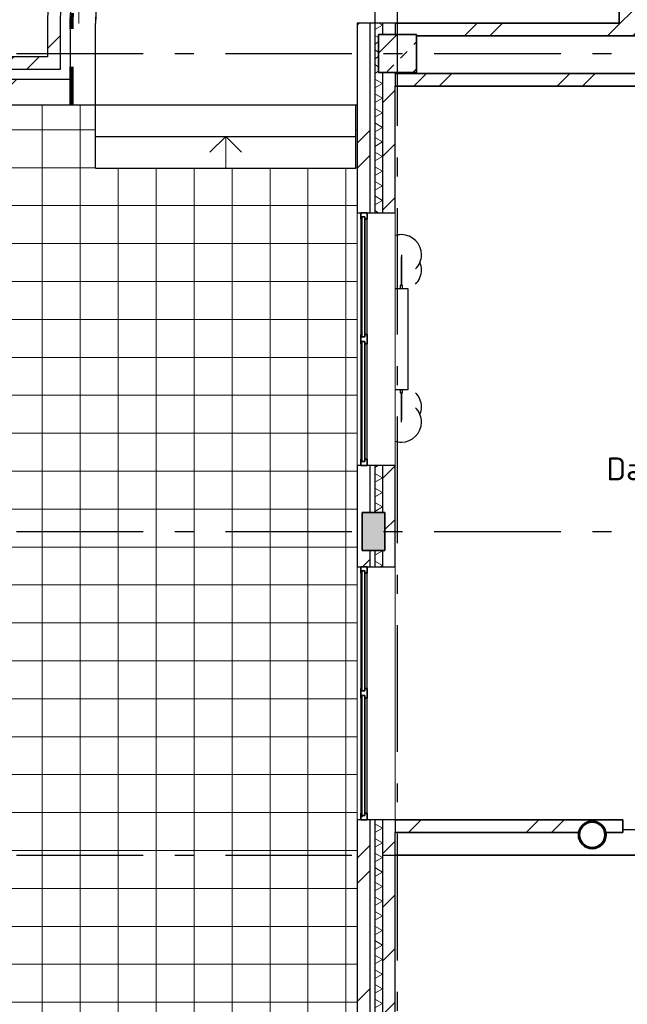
# Model space of a CAD drawing. Header units: millimetres. Extents: x -285236 to 84130, y -470 to 79511.
# Tile 4 of 192: x -32358 to -27557, y 21223 to 29009. Entities that reach past the tile are written whole.
import ezdxf

# ---------------------------------------------------------------- set-up
doc = ezdxf.new("R2010")
doc.units = ezdxf.units.MM
for name, pattern in [('Dash 3mm', [600, 300, -300]), ('NLRS_stramien', [1650, 1000, -250, 150, -250]), ('NLRS_streep-kort', [400, 200, -200])]:
    doc.linetypes.add(name, pattern=pattern)
doc.layers.add('XREF', color=254, linetype='Continuous')
doc.styles.add('ISOCPEUR_3', font='isocpeur.ttf', dxfattribs={"height": 180})
pattern_1 = [(45, (-29374, 17038.6), (-565.685, 565.685), []), (45, (-29174, 17038.6), (-565.685, 565.685), [])]
pattern_2 = [(90, (-29491.1, 17321.5), (-800, 6e-13), []), (90, (-29349.7, 17462.9), (-800, 6e-13), [])]

msp = doc.modelspace()

# ---------------------------------------------------------------- hatches: boundary and pattern name
at = {"layer": 'XREF', "lineweight": 9}
h = msp.add_hatch(dxfattribs=at)
h.set_pattern_fill('FP_77', color=256, angle=45, style=0, pattern_type=2)
h.set_pattern_definition(pattern_2)
h.paths.add_polyline_path([(-32138.1513, 28979.3618), (-32038.1513, 28979.3618), (-32036.1155, 29036.3613), (-32136.2041, 29036.3613)])
h.paths.add_polyline_path([(-31958.1513, 29592.1858), (-31939.5776, 29664.9568), (-31884.7187, 29829.7814), (-31818.2411, 29990.2724), (-31733.3471, 30157.6401), (-31651.8424, 30295.0089), (-31552.7692, 30437.7014), (-31443.7689, 30572.9626), (-31325.3969, 30700.1031), (-31198.2563, 30818.4751), (-31062.9952, 30927.4755), (-30920.3027, 31026.5487), (-30760.9433, 31120.1768), (-30615.5662, 31192.9474), (-30455.0751, 31259.4249), (-30290.2505, 31314.2838), (-30121.9323, 31357.2445), (-29950.9781, 31388.088), (-29778.2591, 31406.6572), (-29604.6555, 31412.8575), (-29604.6555, 31512.8575), (-29778.2591, 31506.8782), (-29950.9781, 31489.0285), (-30121.9323, 31459.4232), (-30290.2505, 31418.2529), (-30455.0751, 31365.7857), (-30615.5662, 31302.3693), (-30770.9059, 31228.4342), (-30923.74, 31142.2452), (-31069.4046, 31046.3215), (-31203.5141, 30944.623), (-31333.901, 30830.9316), (-31467.2312, 30695.9851), (-31573.9039, 30572.9626), (-31676.2014, 30437.7014), (-31769.3235, 30295.7255), (-31854.1089, 30144.9346), (-31928.4065, 29988.7092), (-31991.8696, 29827.7778), (-32044.2024, 29662.8907), (-32050.6674, 29636.3613), (-31958.1513, 29636.3613)])
h = msp.add_hatch(dxfattribs=at)
h.set_pattern_fill('FP_6', color=256, angle=45, style=0, pattern_type=2)
h.set_pattern_definition(pattern_1)
h.paths.add_polyline_path([(-27622.1304, 28982.6047), (-27522.1304, 28982.6047), (-27522.1304, 29557.7311), (-27622.1304, 29557.7311), (-27622.1304, 29397.5198)])
h.paths.add_polyline_path([(-27522.1304, 30557.7311), (-27522.1304, 31512.8575), (-27622.1304, 31512.8575), (-27622.1304, 30557.7311)])
h = msp.add_hatch(dxfattribs=at)
h.set_pattern_fill('FP_77', color=256, angle=45, style=0, pattern_type=2)
h.set_pattern_definition(pattern_2)
h.paths.add_polyline_path([(-31850.9482, 28979.3618), (-31758.1513, 28979.3618), (-31751.8522, 29142.7551), (-31733.1767, 29305.1957), (-31702.2326, 29465.7479), (-31659.1985, 29623.4866), (-31604.3227, 29777.503), (-31537.9217, 29926.9097), (-31464.9367, 30063.591), (-31377.9601, 30200.5949), (-31280.9143, 30330.6573), (-31174.3506, 30453.0398), (-31058.8747, 30567.0476), (-30935.1424, 30672.0334), (-30817.7629, 30758.6635), (-30681.4034, 30844.3438), (-30539.0223, 30919.5944), (-30391.4159, 30983.9944), (-30239.4095, 31037.1837), (-30083.8534, 31078.8649), (-29925.6174, 31108.8047), (-29765.5865, 31126.8359), (-29604.6555, 31132.8575), (-29604.6555, 31332.8575), (-29772.552, 31326.8611), (-29939.5929, 31308.9023), (-30104.927, 31279.0728), (-30267.7119, 31237.5244), (-30427.118, 31184.469), (-30582.333, 31120.1768), (-30732.566, 31044.9755), (-30877.0514, 30959.2484), (-31015.9738, 30862.6901), (-31145.8675, 30758.0152), (-31274.1979, 30637.7672), (-31383.3089, 30520.5737), (-31490.4219, 30387.3166), (-31584.5421, 30251.7576), (-31670.2693, 30107.2722), (-31745.4706, 29957.0392), (-31809.7627, 29801.8242), (-31864.3641, 29636.3613), (-31904.3665, 29479.6333), (-31934.1961, 29314.2991), (-31952.4036, 29140.2927), (-31958.1513, 28979.3618), (-31952.1548, 28979.3618)])
h = msp.add_hatch(dxfattribs=at)
h.set_pattern_fill('FP_6', color=256, angle=45, style=0, pattern_type=2)
h.set_pattern_definition(pattern_1)
h.paths.add_polyline_path([(-32038.1513, 28615.8476), (-32038.1513, 28979.3618), (-32138.1513, 28979.3618), (-32138.1513, 28615.8476)])
h = msp.add_hatch(dxfattribs=at)
h.set_pattern_fill('FP_6', color=256, angle=45, style=0, pattern_type=2)
h.set_pattern_definition(pattern_1)
h.paths.add_polyline_path([(-31958.1513, 28335.8476), (-31758.1513, 28335.8476), (-31758.1513, 28979.3618), (-31958.1513, 28979.3618), (-31958.1513, 28441.529)])
h = msp.add_hatch(dxfattribs=at)
h.set_pattern_fill('FP_6', color=256, angle=45, style=0, pattern_type=2)
h.set_pattern_definition([(45, (-29374, 17038.6), (-565.685, 565.685), []), (45, (-29174, 17038.6), (-565.685, 565.685), [])])
h.paths.add_polyline_path([(-29633.055, 18402.6047), (-29592.1304, 18402.6047), (-29592.1304, 22682.6047), (-29692.1304, 22682.6047), (-29692.1304, 18402.6047)])
h.paths.add_polyline_path([(-29592.1304, 24682.6047), (-29592.1304, 24812.6047), (-29652.1304, 24812.6047), (-29652.1304, 25112.6047), (-29592.1304, 25112.6047), (-29592.1304, 25482.8575), (-29692.1304, 25482.8575), (-29692.1304, 24682.6047), (-29652.1304, 24682.6047)])
h.paths.add_polyline_path([(-29692.1304, 27482.8575), (-29592.1304, 27482.8575), (-29592.1304, 28982.6047), (-29692.1304, 28982.6047), (-29692.1304, 27919.8455)])
h = msp.add_hatch(dxfattribs=at)
h.set_pattern_fill('FP_99', color=256, angle=60, style=0, pattern_type=2)
h.set_pattern_definition([(330, (-29692.13, 23192.6), (99.9697, 57.7525), []), (30, (-29692.13, 23077.1), (-0.0303, 115.4525), [])])
h.paths.add_polyline_path([(-29492.1304, 18402.6047), (-29492.1304, 22682.6047), (-29552.1304, 22682.6047), (-29552.1304, 18402.6047)])
h.paths.add_polyline_path([(-29502.1304, 24682.6047), (-29492.1304, 24682.6047), (-29492.1304, 24812.6047), (-29552.1304, 24812.6047), (-29552.1304, 24682.6047)])
h.paths.add_polyline_path([(-29492.1304, 25112.6047), (-29492.1304, 25482.8575), (-29552.1304, 25482.8575), (-29552.1304, 25112.6047), (-29502.1304, 25112.6047)])
h.paths.add_polyline_path([(-29552.1304, 27482.8575), (-29492.1304, 27482.8575), (-29492.1304, 28592.6047), (-29522.1304, 28592.6047), (-29522.1304, 28892.6047), (-29492.1304, 28892.6047), (-29492.1304, 28982.6047), (-29552.1304, 28982.6047), (-29552.1304, 28226.3733)])
h = msp.add_hatch(dxfattribs=at)
h.set_pattern_fill('FP_88', color=256, angle=45, style=0, pattern_type=2)
h.set_pattern_definition([(45, (-29773.96, 17038.63), (-212.132, 212.132), [])])
h.paths.add_polyline_path([(-29492.1304, 18402.6047), (-29392.1304, 18402.6047), (-29392.1304, 22682.6047), (-29492.1304, 22682.6047), (-29492.1304, 18712.5909)])
h.paths.add_polyline_path([(-29492.1304, 24682.6047), (-29392.1304, 24682.6047), (-29392.1304, 25482.8575), (-29492.1304, 25482.8575), (-29492.1304, 25112.6047), (-29472.1304, 25112.6047), (-29472.1304, 24812.6047), (-29492.1304, 24812.6047)])
h.paths.add_polyline_path([(-29392.1304, 27482.8575), (-29392.1304, 28592.6047), (-29492.1304, 28592.6047), (-29492.1304, 27482.8575)])
h.paths.add_polyline_path([(-29469.6161, 28892.6047), (-29392.1304, 28892.6047), (-29392.1304, 28982.6047), (-29492.1304, 28982.6047), (-29492.1304, 28892.6047), (-29474.1212, 28892.6047)])
h = msp.add_hatch(dxfattribs=at)
h.set_pattern_fill('FP_7', color=256, angle=45, style=0, pattern_type=2)
h.set_pattern_definition(pattern_1)
h.paths.add_polyline_path([(-29222.1304, 28882.6047), (-27622.1304, 28882.6047), (-27622.1304, 28982.6047), (-29392.1304, 28982.6047), (-29392.1304, 28892.6047), (-29222.1304, 28892.6047)])
h = msp.add_hatch(dxfattribs=at)
h.set_pattern_fill('FP_7', color=256, angle=45, style=0, pattern_type=2)
h.set_pattern_definition(pattern_1)
h.paths.add_polyline_path([(-25150.7365, 28882.6047), (-23996.1304, 28882.6047), (-23996.1304, 28982.6047), (-27622.1304, 28982.6047), (-27622.1304, 28882.6047), (-25171.1529, 28882.6047)])
h = msp.add_hatch(dxfattribs=at)
h.set_pattern_fill('FP_49', color=256, style=0, pattern_type=2)
h.set_pattern_definition([(45, (-29773.96, 17038.63), (-212.132, 212.132), []), (45, (-29561.83, 17038.63), (-212.132, 212.132), [75, -75])])
h.paths.add_polyline_path([(-29522.1304, 28592.6047), (-29222.1304, 28592.6047), (-29222.1304, 28892.6047), (-29522.1304, 28892.6047), (-29522.1304, 28597.5599)])
h = msp.add_hatch(dxfattribs=at)
h.set_pattern_fill('FP_6', color=256, angle=45, style=0, pattern_type=2)
h.set_pattern_definition(pattern_1)
h.paths.add_polyline_path([(-42243.5363, 28615.8476), (-32138.1513, 28615.8476), (-32138.1513, 28715.8476), (-42243.5363, 28715.8476), (-42243.5363, 28649.7766)])
h = msp.add_hatch(dxfattribs=at)
h.set_pattern_fill('FP_7', color=256, angle=45, style=0, pattern_type=2)
h.set_pattern_definition(pattern_1)
h.paths.add_polyline_path([(-24336.1785, 28482.8575), (-23996.1304, 28482.8575), (-23996.1304, 28582.8575), (-29392.1304, 28582.8575), (-29392.1304, 28482.8575), (-24372.1304, 28482.8575)])
h = msp.add_hatch(dxfattribs=at)
h.set_pattern_fill('FP_6', color=256, angle=45, style=0, pattern_type=2)
h.set_pattern_definition(pattern_1)
h.paths.add_polyline_path([(-31958.1513, 28335.8476), (-31958.1513, 28535.8476), (-42243.5363, 28535.8476), (-42243.5363, 28335.8476), (-32138.1513, 28335.8476)])
h = msp.add_hatch(dxfattribs=at)
h.set_pattern_fill('FP_250', color=256, style=0, pattern_type=2)
h.set_pattern_definition([(0, (-29780.36, 17038.63), (0, 300), []), (90, (-29780.36, 17038.63), (-299.961, 2e-14), [])])
h.paths.add_polyline_path([(-29692.1304, 17102.6047), (-29692.1304, 28335.8476), (-29702.1304, 28335.8476), (-29702.1304, 27835.8476), (-31758.1513, 27835.8476), (-31758.1513, 28335.8476), (-42150.3673, 28335.8476), (-37985.8394, 24580.8096), (-33607.85, 24600.5541), (-33593.4104, 20620.2795), (-30024.8456, 17402.6047)])
at = {"layer": 'XREF'}
msp.add_hatch(color=256, dxfattribs=at).paths.add_polyline_path([(-29652.1304, 24812.6047), (-29472.1304, 24812.6047), (-29472.1304, 25112.6047), (-29652.1304, 25112.6047)])
at = {"layer": 'XREF', "lineweight": 9}
h = msp.add_hatch(dxfattribs=at)
h.set_pattern_fill('FP_284', color=256, angle=90, style=0, pattern_type=2)
h.set_pattern_definition([(45, (-29773.96, 17038.6), (-449.013, 449.013), []), (45, (-29615.2, 17038.6), (2e-12, 898.026), []), (45, (-29932.7, 17038.6), (2e-12, 898.026), [])])
h.paths.add_polyline_path([(-29654.2303, 22682.6047), (-29612.1305, 22682.6047), (-29612.1305, 22733.5924), (-29630.2303, 22733.5927), (-29630.3304, 22714.5912), (-29654.3304, 22714.608), (-29654.3304, 22733.5982), (-29662.1304, 22733.5982), (-29662.1304, 22682.6047), (-29654.329, 22682.6047)])
h.paths.add_polyline_path([(-29662.1304, 23644.6047), (-29654.3304, 23644.6047), (-29654.2303, 23663.6102), (-29630.2303, 23663.5057), (-29630.2303, 23644.6102), (-29612.1305, 23644.6102), (-29612.1305, 23720.5972), (-29630.2303, 23720.5972), (-29630.3304, 23701.5972), (-29654.3304, 23701.5972), (-29654.3304, 23720.6047), (-29662.1304, 23720.6047), (-29662.1304, 23663.5934)])
h.paths.add_polyline_path([(-29662.1304, 24631.6112), (-29654.329, 24631.6112), (-29654.2303, 24650.6167), (-29630.2303, 24650.5137), (-29630.2303, 24631.6167), (-29612.1305, 24631.617), (-29612.1305, 24682.6047), (-29662.1304, 24682.6047), (-29662.1304, 24650.6167)])
h = msp.add_hatch(dxfattribs=at)
h.set_pattern_fill('FP_7', color=256, angle=45, style=0, pattern_type=2)
h.set_pattern_definition(pattern_1)
h.paths.add_polyline_path([(-27724.5717, 22582.6047), (-27592.1304, 22582.6047), (-27592.1304, 22682.6047), (-29392.1304, 22682.6047), (-29392.1304, 22582.6047), (-27940.504, 22582.6047), (-27938.31, 22596.4575), (-27920.3345, 22629.4115), (-27898.1112, 22651.4375), (-27866.8369, 22666.9731), (-27834.1217, 22672.1547), (-27800.0736, 22666.6934), (-27769.7298, 22651.2325), (-27745.4939, 22626.9966), (-27729.9335, 22596.4575), (-27727.7394, 22582.6047)])
h = msp.add_hatch(dxfattribs=at)
h.set_pattern_fill('FP_321', color=256, angle=90, style=0, pattern_type=2)
h.set_pattern_definition([(45, (-29773.96, 17038.63), (-251.447, 251.447), []), (45, (-29773.96, 17419.63), (-251.447, 251.447), [])])
h.paths.add_polyline_path([(-27834.1217, 22453.0547), (-27800.0736, 22458.5159), (-27769.7298, 22473.9769), (-27745.4939, 22498.2128), (-27729.9335, 22528.7519), (-27724.5717, 22562.6047), (-27729.9335, 22596.4575), (-27747.9089, 22629.4115), (-27770.1322, 22651.4375), (-27800.2689, 22666.7929), (-27834.1217, 22672.1547), (-27868.1698, 22666.6934), (-27898.5136, 22651.2325), (-27922.7495, 22626.9966), (-27938.31, 22596.4575), (-27943.6717, 22562.6047), (-27938.31, 22528.7519), (-27920.3345, 22495.7978), (-27898.1112, 22473.7718), (-27867.9745, 22458.4164), (-27842.8434, 22454.4361)])
h.paths.add_polyline_path([(-27834.1217, 22463.0547), (-27868.1698, 22469.0583), (-27898.1112, 22486.345), (-27920.3345, 22512.8297), (-27932.1593, 22545.318), (-27931.1718, 22582.6047), (-27920.3345, 22612.3797), (-27898.1112, 22638.8644), (-27867.9745, 22656.1855), (-27834.1217, 22662.1547), (-27800.0736, 22656.1511), (-27770.1322, 22638.8644), (-27747.9089, 22612.3797), (-27736.0841, 22579.8914), (-27736.0841, 22545.318), (-27747.9089, 22512.8297), (-27770.1322, 22486.345), (-27800.2689, 22469.0238), (-27832.6899, 22463.3071)])

# ---------------------------------------------------------------- linework, layer by layer
at = {"layer": 'XREF', "linetype": 'NLRS_stramien'}
for p, q in [((-29372.1304, 8370.0218), (-29372.1304, 77832.9569)), ((-47232.6128, 28742.6047), (64223.889, 28742.6047)), ((-47232.6128, 24962.6047), (64223.889, 24962.6047)), ((-47232.6128, 22402.6047), (64223.889, 22402.6047))]:
    msp.add_line(p, q, dxfattribs=at)
at = {"layer": 'XREF'}
for p, q in [((-29552.1304, 31132.8575), (-29552.1304, 28982.6047)), ((-32138.1513, 28979.3618), (-32138.1513, 28715.8476)), ((-31758.1513, 28335.8476), (-31758.1513, 28979.3618)), ((-29392.1304, 28982.6047), (-29692.1304, 28982.6047)), ((-29692.1304, 28982.6047), (-29692.1304, 27482.8575)), ((-32138.1513, 28715.8476), (-42243.5363, 28715.8476)), ((-29392.1304, 28582.8575), (-29392.1304, 28592.6047)), ((-29392.1304, 27482.8575), (-29392.1304, 28482.8575)), ((-42243.5363, 28335.8476), (-31758.1513, 28335.8476)), ((-31758.1513, 28335.8476), (-29692.1304, 28335.8476)), ((-31758.1513, 28335.8476), (-29702.1304, 28335.8476)), ((-31758.1513, 28085.8476), (-31758.1513, 28335.8476)), ((-29702.1304, 28085.8476), (-29702.1304, 28335.8476)), ((-31758.1513, 27835.8476), (-31758.1513, 28085.8476)), ((-31758.1513, 28085.8476), (-29702.1304, 28085.8476)), ((-29702.1304, 27835.8476), (-29702.1304, 28085.8476)), ((-31758.1513, 27835.8476), (-29702.1304, 27835.8476)), ((-29692.1304, 27482.8575), (-29392.1304, 27482.8575)), ((-29662.1304, 27431.864), (-29662.1304, 26520.8575)), ((-29654.3304, 26520.8575), (-29654.329, 27431.864)), ((-29612.1305, 26520.85), (-29612.1303, 27431.8695)), ((-29342.1304, 27150.6182), (-29342.1304, 26991.8682)), ((-29342.1304, 26907.8575), (-29342.1304, 27133.1557)), ((-29342.1304, 26907.8575), (-29342.1304, 26991.8682)), ((-29342.1304, 26991.8682), (-29342.1304, 26907.8575)), ((-29392.1304, 26882.8575), (-29292.1304, 26882.8575)), ((-29352.1304, 26907.8575), (-29352.1304, 26882.8575)), ((-29332.1304, 26907.8575), (-29352.1304, 26907.8575)), ((-29332.1304, 26882.8575), (-29332.1304, 26907.8575)), ((-29292.1304, 26882.8575), (-29292.1304, 26082.8575)), ((-29662.1304, 26444.8575), (-29662.1304, 25533.851)), ((-29654.329, 25533.851), (-29654.3304, 26444.8575)), ((-29612.1303, 25533.8455), (-29612.1305, 26444.863)), ((-29292.1304, 26082.8575), (-29392.1304, 26082.8575)), ((-29352.1304, 26082.8575), (-29352.1304, 26057.8575)), ((-29352.1304, 26057.8575), (-29332.1304, 26057.8575)), ((-29342.1304, 25986.133), (-29342.1304, 26057.8575)), ((-29342.1304, 25986.133), (-29342.1304, 26057.8575)), ((-29342.1304, 26057.8575), (-29342.1304, 25844.8455)), ((-29332.1304, 26057.8575), (-29332.1304, 26082.8575)), ((-29342.1304, 25827.383), (-29342.1304, 25986.133)), ((-29392.1304, 25482.8575), (-29692.1304, 25482.8575)), ((-29692.1304, 25482.8575), (-29692.1304, 24682.6047)), ((-29392.1304, 24682.6047), (-29392.1304, 25482.8575)), ((-29692.1304, 24682.6047), (-29392.1304, 24682.6047)), ((-29662.1304, 24631.6112), (-29662.1304, 23720.6047)), ((-29654.3304, 23720.6047), (-29654.329, 24631.6112)), ((-29612.1305, 23720.5972), (-29612.1303, 24631.6167)), ((-29662.1304, 23644.6047), (-29662.1304, 22733.5982)), ((-29654.329, 22733.5982), (-29654.3304, 23644.6047)), ((-29612.1303, 22733.5927), (-29612.1305, 23644.6102)), ((-29392.1304, 22682.6047), (-29692.1304, 22682.6047)), ((-29692.1304, 22682.6047), (-29692.1304, 18402.6047)), ((-29392.1304, 18402.6047), (-29392.1304, 22582.6047)), ((-26492.1304, 22602.6047), (-27592.1304, 22602.6047)), ((-29392.1304, 22402.6047), (-25202.1304, 22402.6047)), ((-25202.1304, 22402.6047), (-29392.1304, 22402.6047))]:
    msp.add_line(p, q, dxfattribs=at)
at = {"layer": 'XREF', "lineweight": 35}
for p, q in [((-27622.1304, 29557.7311), (-27622.1304, 28982.6047)), ((-27622.1304, 28982.6047), (-29392.1304, 28982.6047)), ((-29522.1304, 28892.6047), (-29522.1304, 28592.6047)), ((-29222.1304, 28892.6047), (-29522.1304, 28892.6047)), ((-29222.1304, 28592.6047), (-29222.1304, 28892.6047)), ((-29222.1304, 28882.6047), (-25522.1304, 28882.6047)), ((-29522.1304, 28592.6047), (-29222.1304, 28592.6047)), ((-25522.1304, 28582.8575), (-29392.1304, 28582.8575)), ((-29392.1304, 28482.8575), (-23996.1304, 28482.8575)), ((-29612.1305, 27482.8575), (-29662.1304, 27482.8575)), ((-29662.1304, 27482.8575), (-29662.1304, 27431.864)), ((-29662.1304, 27431.864), (-29654.329, 27431.864)), ((-29654.329, 27431.864), (-29654.3304, 27450.8695)), ((-29654.3304, 27450.8695), (-29630.329, 27450.8695)), ((-29654.2303, 27450.8542), (-29654.2303, 26501.8585)), ((-29630.2303, 27450.8542), (-29654.2303, 27450.8542)), ((-29630.329, 27450.8695), (-29630.3304, 27431.8695)), ((-29630.3304, 27431.8695), (-29612.1303, 27431.8695)), ((-29630.2303, 26501.8585), (-29630.2303, 27450.8542)), ((-29612.1303, 27431.8695), (-29612.1305, 27482.8575)), ((-29654.3304, 26520.8575), (-29662.1304, 26520.8575)), ((-29662.1304, 26520.8575), (-29662.1304, 26444.8575)), ((-29654.3304, 26501.85), (-29654.3304, 26520.8575)), ((-29630.3304, 26501.85), (-29654.3304, 26501.85)), ((-29654.2303, 26501.8585), (-29630.2303, 26501.8585)), ((-29612.1305, 26520.85), (-29630.3304, 26520.85)), ((-29630.3304, 26520.85), (-29630.3304, 26501.85)), ((-29612.1305, 26444.863), (-29612.1305, 26520.85)), ((-29662.1304, 26444.8575), (-29654.3304, 26444.8575)), ((-29654.3304, 26444.8575), (-29654.3304, 26463.863)), ((-29654.3304, 26463.863), (-29630.3304, 26463.863)), ((-29654.2303, 26463.8462), (-29654.2303, 25514.8608)), ((-29630.2303, 26463.8462), (-29654.2303, 26463.8462)), ((-29630.3304, 26463.863), (-29630.3304, 26444.863)), ((-29630.3304, 26444.863), (-29612.1305, 26444.863)), ((-29630.2303, 25514.8608), (-29630.2303, 26463.8462)), ((-29654.329, 25533.851), (-29662.1304, 25533.851)), ((-29662.1304, 25533.851), (-29662.1304, 25482.8575)), ((-29662.1304, 25482.8575), (-29612.1305, 25482.8575)), ((-29654.3304, 25514.8455), (-29654.329, 25533.851)), ((-29630.329, 25514.8455), (-29654.3304, 25514.8455)), ((-29654.2303, 25514.8608), (-29630.2303, 25514.8608)), ((-29612.1303, 25533.8455), (-29630.3304, 25533.8455)), ((-29630.3304, 25533.8455), (-29630.329, 25514.8455)), ((-29612.1305, 25482.8575), (-29612.1303, 25533.8455)), ((-29652.1304, 25112.6047), (-29652.1304, 24812.6047)), ((-29472.1304, 25112.6047), (-29652.1304, 25112.6047)), ((-29472.1304, 24812.6047), (-29472.1304, 25112.6047)), ((-29652.1304, 24812.6047), (-29472.1304, 24812.6047)), ((-29612.1305, 24682.6047), (-29662.1304, 24682.6047)), ((-29662.1304, 24682.6047), (-29662.1304, 24631.6112)), ((-29662.1304, 24631.6112), (-29654.329, 24631.6112)), ((-29654.329, 24631.6112), (-29654.3304, 24650.6167)), ((-29654.3304, 24650.6167), (-29630.329, 24650.6167)), ((-29654.2303, 24650.6014), (-29654.2303, 23701.6057)), ((-29630.2303, 24650.6014), (-29654.2303, 24650.6014)), ((-29630.329, 24650.6167), (-29630.3304, 24631.6167)), ((-29630.3304, 24631.6167), (-29612.1303, 24631.6167)), ((-29630.2303, 23701.6057), (-29630.2303, 24650.6014)), ((-29612.1303, 24631.6167), (-29612.1305, 24682.6047)), ((-29654.3304, 23720.6047), (-29662.1304, 23720.6047)), ((-29662.1304, 23720.6047), (-29662.1304, 23644.6047)), ((-29654.3304, 23701.5972), (-29654.3304, 23720.6047)), ((-29630.3304, 23701.5972), (-29654.3304, 23701.5972)), ((-29654.2303, 23701.6057), (-29630.2303, 23701.6057)), ((-29612.1305, 23720.5972), (-29630.3304, 23720.5972)), ((-29630.3304, 23720.5972), (-29630.3304, 23701.5972)), ((-29612.1305, 23644.6102), (-29612.1305, 23720.5972)), ((-29662.1304, 23644.6047), (-29654.3304, 23644.6047)), ((-29654.3304, 23644.6047), (-29654.3304, 23663.6102)), ((-29654.3304, 23663.6102), (-29630.3304, 23663.6102)), ((-29654.2303, 23663.5934), (-29654.2303, 22714.608)), ((-29630.2303, 23663.5934), (-29654.2303, 23663.5934)), ((-29630.3304, 23663.6102), (-29630.3304, 23644.6102)), ((-29630.3304, 23644.6102), (-29612.1305, 23644.6102)), ((-29630.2303, 22714.608), (-29630.2303, 23663.5934)), ((-29654.329, 22733.5982), (-29662.1304, 22733.5982)), ((-29662.1304, 22733.5982), (-29662.1304, 22682.6047)), ((-29662.1304, 22682.6047), (-29612.1305, 22682.6047)), ((-29654.3304, 22714.5927), (-29654.329, 22733.5982)), ((-29630.329, 22714.5927), (-29654.3304, 22714.5927)), ((-29654.2303, 22714.608), (-29630.2303, 22714.608)), ((-29612.1303, 22733.5927), (-29630.3304, 22733.5927)), ((-29630.3304, 22733.5927), (-29630.329, 22714.5927)), ((-29612.1305, 22682.6047), (-29612.1303, 22733.5927)), ((-27592.1304, 22682.6047), (-29392.1304, 22682.6047)), ((-27592.1304, 22582.6047), (-27592.1304, 22682.6047)), ((-29392.1304, 22582.6047), (-27940.504, 22582.6047)), ((-27727.7394, 22582.6047), (-27592.1304, 22582.6047))]:
    msp.add_line(p, q, dxfattribs=at)
at = {"layer": 'XREF', "lineweight": 25}
for p, q in [((-32038.1513, 28979.3618), (-32038.1513, 28615.8476)), ((-31958.1513, 28979.3618), (-31958.1513, 28535.8476)), ((-29592.1304, 28982.6047), (-29592.1304, 27482.8575)), ((-29552.1304, 28982.6047), (-29552.1304, 27482.8575)), ((-29492.1304, 28982.6047), (-29492.1304, 28892.6047)), ((-29392.1304, 28982.6047), (-29392.1304, 28892.6047)), ((-32038.1513, 28615.8476), (-42243.5363, 28615.8476)), ((-29492.1304, 28592.6047), (-29492.1304, 27482.8575)), ((-29392.1304, 28582.8575), (-29392.1304, 28482.8575)), ((-31958.1513, 28535.8476), (-42243.5363, 28535.8476)), ((-29592.1304, 25482.8575), (-29592.1304, 25112.6047)), ((-29552.1304, 25482.8575), (-29552.1304, 25112.6047)), ((-29492.1304, 25482.8575), (-29492.1304, 25112.6047)), ((-29592.1304, 24812.6047), (-29592.1304, 24682.6047)), ((-29552.1304, 24812.6047), (-29552.1304, 24682.6047)), ((-29492.1304, 24812.6047), (-29492.1304, 24682.6047)), ((-29592.1304, 22682.6047), (-29592.1304, 18402.6047)), ((-29552.1304, 22682.6047), (-29552.1304, 18402.6047)), ((-29492.1304, 22682.6047), (-29492.1304, 18402.6047)), ((-29392.1304, 22682.6047), (-29392.1304, 22582.6047))]:
    msp.add_line(p, q, dxfattribs=at)
at = {"layer": 'XREF', "linetype": 'Dash 3mm', "lineweight": 100}
msp.add_line((-31948.1513, 28337.8411), (-31948.1513, 28979.3618), dxfattribs=at)
at = {"layer": 'XREF', "linetype": 'NLRS_streep-kort'}
for p, q in [((-31758.1513, 28085.8476), (-29702.1304, 28085.8476)), ((-31758.1513, 27835.8476), (-29702.1304, 27835.8476))]:
    msp.add_line(p, q, dxfattribs=at)
at = {"layer": 'XREF', "lineweight": 9}
for p, q in [((-30730.1408, 28085.8476), (-30855.1408, 27960.8476)), ((-30730.1408, 27835.8476), (-30730.1408, 28085.8476)), ((-30730.1408, 28085.8476), (-30605.1408, 27960.8476))]:
    msp.add_line(p, q, dxfattribs=at)
at = {"layer": 'XREF', "lineweight": 13}
for p, q in [((-29692.1304, 25482.8575), (-29692.1304, 27482.8575)), ((-29392.1304, 27482.8575), (-29392.1304, 25482.8575)), ((-29692.1304, 22682.6047), (-29692.1304, 24682.6047)), ((-29392.1304, 24682.6047), (-29392.1304, 22682.6047))]:
    msp.add_line(p, q, dxfattribs=at)
at = {"layer": 'XREF'}
for centre, radius, start, end in [((-29604.6555, 28979.3618), 2533.4957, 90, 180), ((-29604.6555, 28979.3618), 2153.4957, 90, 180), ((-29604.6555, 28979.3618), 2153.4957, 175.68077944, 180), ((-29342.1304, 27150.6182), 158.75, 90, 108), ((-29342.1304, 27150.6182), 158.75, 0, 90), ((-29342.1304, 27150.6182), 158.75, 315, 0), ((-29342.1304, 27030.6182), 158.75, 315, 0), ((-29342.1304, 27030.6182), 158.75, 0, 22.40593759), ((-29342.1304, 25947.383), 158.75, 0, 45), ((-29342.1304, 25827.383), 158.75, 0, 45), ((-29342.1304, 25947.383), 158.75, 337.59406241, 0), ((-29342.1304, 25827.383), 158.75, 270, 0), ((-29342.1304, 25827.383), 158.75, 252, 270)]:
    msp.add_arc(centre, radius, start, end, dxfattribs=at)
at = {"layer": 'XREF', "lineweight": 25}
for radius in [2433.4957, 2353.4957]:
    msp.add_arc((-29604.6555, 28979.3618), radius, 90, 180, dxfattribs=at)
at = {"layer": 'XREF', "linetype": 'Dash 3mm', "lineweight": 100}
msp.add_arc((-29604.6555, 28979.3618), 2343.4957, 90, 180, dxfattribs=at)
at = {"layer": 'XREF', "lineweight": 35}
for radius, start, end in [(109.55, 90, 270), (99.55, 90, 270), (99.55, 90, 270), (109.55, 270, 90), (99.55, 270, 90), (99.55, 270, 90)]:
    msp.add_arc((-27834.1217, 22562.6047), radius, start, end, dxfattribs=at)

# ---------------------------------------------------------------- texts
at = {"layer": 'XREF', "insert": (-27721.7011, 25547.1661), "char_height": 180, "width": 2461.180625, "attachment_point": 1, "style": 'ISOCPEUR_3'}
msp.add_mtext('Dames kleedkamer', dxfattribs=at)

doc.saveas('drawing.dxf')
